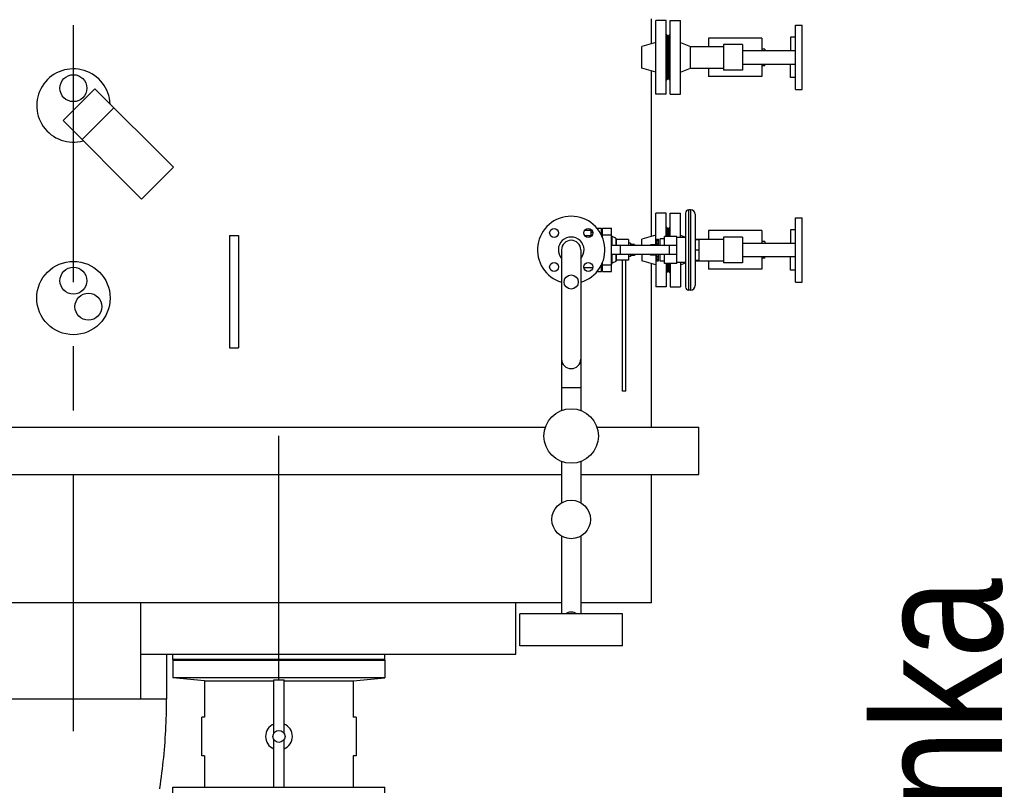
# Model space of a CAD drawing. Header units: millimetres. Extents: x 226749 to 325316, y -44191 to 40236.
# Tile 91 of 164: x 289815 to 291348, y 11325 to 12524. Entities that reach past the tile are written whole.
import ezdxf

# ---------------------------------------------------------------- set-up
doc = ezdxf.new("R2010")
doc.units = ezdxf.units.MM
doc.header["$LTSCALE"] = 100
doc.linetypes.add('CENTER', pattern=[7, 4, -1, 1, -1])
doc.layers.add('OPISY', color=7, linetype='Continuous')
doc.styles.add('wymiar', font='arial.ttf', dxfattribs={"width": 0.8})

msp = doc.modelspace()

# ---------------------------------------------------------------- linework, layer by layer
at = {"color": 0, "linetype": 'CENTER'}
msp.add_line((289898.43, 11415), (289898.43, 14785), dxfattribs=at)
at = {"color": 7, "linetype": 'Continuous'}
for p, q in [((290798.43, 12486.04), (290798.43, 12525)), ((290805.43, 12407.5), (290805.43, 12522.5)), ((290821.43, 12522.5), (290805.43, 12522.5)), ((290821.43, 12407.5), (290821.43, 12522.5)), ((290827.43, 12407.5), (290827.43, 12522.5)), ((290827.43, 12522.5), (290843.43, 12522.5)), ((290843.43, 12407.5), (290843.43, 12522.5)), ((291022.93, 12415), (291022.93, 12515)), ((291022.93, 12515), (291032.93, 12515)), ((291032.93, 12415), (291032.93, 12515)), ((290823.43, 12499), (290821.43, 12501)), ((290823.43, 12431), (290823.43, 12499)), ((290825.43, 12499), (290827.43, 12501)), ((290825.43, 12431), (290825.43, 12499)), ((290887.43, 12495), (290887.43, 12481.85)), ((290970.43, 12495), (290887.43, 12495)), ((290970.43, 12495), (290970.43, 12475.5)), ((291015.13, 12496.5), (291015.13, 12475.5)), ((291022.93, 12496.5), (291015.13, 12496.5)), ((290805.43, 12488), (290783.43, 12481.85)), ((290783.43, 12448.15), (290783.43, 12481.85)), ((290843.43, 12488), (290859.43, 12481.85)), ((290859.43, 12448.15), (290859.43, 12481.85)), ((290859.43, 12481.85), (290910.43, 12481.85)), ((290910.43, 12485), (290910.43, 12445)), ((290940.43, 12485), (290910.43, 12485)), ((290940.43, 12485), (290940.43, 12445)), ((290940.43, 12475.5), (291022.93, 12475.5)), ((290975.13, 12478), (290970.43, 12478)), ((290975.13, 12478), (290975.13, 12475.5)), ((290940.43, 12454.5), (291022.93, 12454.5)), ((290970.43, 12454.5), (290970.43, 12435)), ((290975.13, 12452), (290970.43, 12452)), ((290975.13, 12452), (290975.13, 12454.5)), ((291015.13, 12433.5), (291015.13, 12454.5)), ((290805.43, 12442), (290783.43, 12448.15)), ((290798.43, 12186.04), (290798.43, 12443.96)), ((290843.43, 12442), (290859.43, 12448.15)), ((290859.43, 12448.15), (290910.43, 12448.15)), ((290887.43, 12448.15), (290887.43, 12435)), ((290970.43, 12435), (290887.43, 12435)), ((290940.43, 12445), (290910.43, 12445)), ((291022.93, 12433.5), (291015.13, 12433.5)), ((290823.43, 12431), (290821.43, 12429)), ((290825.43, 12431), (290827.43, 12429)), ((289931.71, 12416.1), (289882.22, 12366.6)), ((290054.04, 12293.77), (289931.71, 12416.1)), ((290821.43, 12407.5), (290805.43, 12407.5)), ((290827.43, 12407.5), (290843.43, 12407.5)), ((291022.93, 12415), (291032.93, 12415)), ((289961.41, 12386.4), (289911.92, 12336.9)), ((290004.55, 12244.27), (289882.22, 12366.6)), ((290054.04, 12293.77), (290004.55, 12244.27)), ((290821.43, 12222.5), (290805.43, 12222.5)), ((290805.43, 12173), (290805.43, 12222.5)), ((290821.43, 12186), (290821.43, 12222.5)), ((290827.43, 12222.5), (290843.43, 12222.5)), ((290827.43, 12186), (290827.43, 12222.5)), ((290843.43, 12184.5), (290843.43, 12222.5)), ((290851.43, 12222.5), (290851.43, 12107.5)), ((290859.43, 12227.5), (290856.43, 12227.5)), ((290866.43, 12220.5), (290866.43, 12109.5)), ((291022.93, 12215), (291032.93, 12215)), ((291022.93, 12115), (291022.93, 12215)), ((291032.93, 12115), (291032.93, 12215)), ((290704.43, 12195), (290693.9, 12195)), ((290704.43, 12187), (290704.43, 12195)), ((290704.43, 12192.5), (290706.86, 12192.5)), ((290713.62, 12198.69), (290720.43, 12198.69)), ((290720.43, 12188.39), (290720.43, 12198.69)), ((290722.43, 12190), (290720.43, 12190)), ((290722.43, 12198.69), (290736.03, 12198.69)), ((290722.43, 12183.83), (290722.43, 12198.69)), ((290736.03, 12131.31), (290736.03, 12198.69)), ((290805.43, 12188), (290783.43, 12181.85)), ((290823.43, 12199), (290821.43, 12201)), ((290823.43, 12186), (290823.43, 12199)), ((290825.43, 12199), (290827.43, 12201)), ((290825.43, 12186), (290825.43, 12199)), ((290843.43, 12188), (290851.23, 12185)), ((290851.23, 12193.6), (290851.23, 12136.4)), ((290970.43, 12195), (290887.43, 12195)), ((290887.43, 12195), (290887.43, 12181.85)), ((290970.43, 12195), (290970.43, 12175.5)), ((291022.93, 12196.5), (291015.13, 12196.5)), ((291015.13, 12196.5), (291015.13, 12175.5)), ((290141.43, 12187.5), (290155.43, 12187.5)), ((290141.43, 12187.5), (290141.43, 12012.5)), ((290155.43, 12187.5), (290155.43, 12012.5)), ((290704.43, 12187), (290694.62, 12187)), ((290742.8, 12183.09), (290737.19, 12185.71)), ((290743.38, 12182.19), (290743.38, 12172)), ((290762.84, 12181), (290743.38, 12181)), ((290762.84, 12181), (290762.84, 12172)), ((290765.84, 12175.5), (290762.84, 12175.5)), ((290765.84, 12175.5), (290765.84, 12172)), ((290771.84, 12173.5), (290765.84, 12173.5)), ((290771.84, 12173.5), (290771.84, 12172)), ((290783.43, 12172), (290783.43, 12181.85)), ((290806.94, 12173), (290796.94, 12173)), ((290796.94, 12172), (290796.94, 12173)), ((290806.94, 12182), (290809.44, 12182)), ((290806.94, 12172), (290806.94, 12182)), ((290806.94, 12175), (290809.44, 12175)), ((290809.44, 12172), (290809.44, 12182)), ((290818.63, 12182.5), (290812.13, 12182.5)), ((290812.13, 12172), (290812.13, 12182.5)), ((290837.93, 12186), (290818.63, 12186)), ((290818.63, 12172), (290818.63, 12186)), ((290837.93, 12144), (290837.93, 12186)), ((290851.23, 12184.5), (290837.93, 12184.5)), ((290866.43, 12181.85), (290910.43, 12181.85)), ((290866.43, 12181), (290872.43, 12181)), ((290872.43, 12181), (290872.43, 12149)), ((290940.43, 12185), (290910.43, 12185)), ((290910.43, 12185), (290910.43, 12145)), ((290940.43, 12185), (290940.43, 12145)), ((290940.43, 12175.5), (291022.93, 12175.5)), ((290975.13, 12178), (290970.43, 12178)), ((290975.13, 12178), (290975.13, 12175.5)), ((290658.43, 12165), (290658.43, 11914.71)), ((290688.43, 12165), (290688.43, 11914.71)), ((290837.93, 12172), (290736.03, 12172)), ((290837.93, 12158), (290736.03, 12158)), ((290743.38, 12158), (290743.38, 12147.81)), ((290750.21, 12158), (290750.21, 12172)), ((290762.84, 12158), (290762.84, 12149)), ((290765.84, 12158), (290765.84, 12154.5)), ((290771.84, 12158), (290771.84, 12156.5)), ((290783.43, 12158), (290783.43, 12148.15)), ((290796.94, 12157), (290796.94, 12158)), ((290806.94, 12148), (290806.94, 12158)), ((290809.44, 12148), (290809.44, 12158)), ((290812.13, 12147.5), (290812.13, 12158)), ((290818.63, 12144), (290818.63, 12158)), ((290866.43, 12165), (290872.43, 12165)), ((290722.43, 12131.31), (290722.43, 12146.17)), ((290742.8, 12146.91), (290737.19, 12144.29)), ((290762.84, 12149), (290743.38, 12149)), ((290753.43, 11945), (290753.43, 12148.15)), ((290758.43, 11945), (290758.43, 12148.15)), ((290765.84, 12154.5), (290762.84, 12154.5)), ((290771.84, 12156.5), (290765.84, 12156.5)), ((290805.43, 12142), (290783.43, 12148.15)), ((290806.94, 12157), (290796.94, 12157)), ((290798.43, 11889), (290798.43, 12143.96)), ((290805.43, 12157), (290805.43, 12107.5)), ((290806.94, 12155), (290809.44, 12155)), ((290806.94, 12148), (290809.44, 12148)), ((290818.63, 12147.5), (290812.13, 12147.5)), ((290837.93, 12144), (290818.63, 12144)), ((290821.43, 12144), (290821.43, 12107.5)), ((290823.43, 12144), (290823.43, 12131)), ((290825.43, 12144), (290825.43, 12131)), ((290827.43, 12144), (290827.43, 12107.5)), ((290851.23, 12145.5), (290837.93, 12145.5)), ((290843.43, 12145.5), (290843.43, 12107.5)), ((290843.43, 12142), (290851.23, 12145)), ((290866.43, 12149), (290872.43, 12149)), ((290866.43, 12148.15), (290910.43, 12148.15)), ((290887.43, 12148.15), (290887.43, 12135)), ((290940.43, 12145), (290910.43, 12145)), ((290940.43, 12154.5), (291022.93, 12154.5)), ((290970.43, 12154.5), (290970.43, 12135)), ((290975.13, 12152), (290970.43, 12152)), ((290975.13, 12152), (290975.13, 12154.5)), ((291015.13, 12133.5), (291015.13, 12154.5)), ((290693.04, 12137.5), (290706.86, 12137.5)), ((290713.62, 12131.31), (290720.43, 12131.31)), ((290720.43, 12131.31), (290720.43, 12141.61)), ((290722.43, 12140), (290720.43, 12140)), ((290722.43, 12131.31), (290736.03, 12131.31)), ((290823.43, 12131), (290821.43, 12129)), ((290825.43, 12131), (290827.43, 12129)), ((290970.43, 12135), (290887.43, 12135)), ((291022.93, 12133.5), (291015.13, 12133.5)), ((291022.93, 12115), (291032.93, 12115)), ((290821.43, 12107.5), (290805.43, 12107.5)), ((290827.43, 12107.5), (290843.43, 12107.5)), ((290859.43, 12102.5), (290856.43, 12102.5)), ((290141.43, 12012.5), (290155.43, 12012.5)), ((290758.43, 11945), (290753.43, 11945)), ((289054.92, 11889), (290633.37, 11889)), ((290713.5, 11889), (290872.43, 11889)), ((290872.43, 11815), (290872.43, 11889)), ((290658.43, 11835.29), (290658.43, 11770.98)), ((290688.43, 11835.29), (290688.43, 11770.98)), ((289054.92, 11815), (290658.43, 11815)), ((290688.43, 11815), (290872.43, 11815)), ((290798.43, 11615), (290798.43, 11815)), ((290658.43, 11719.02), (290658.43, 11597.7)), ((290688.43, 11719.02), (290688.43, 11597.7)), ((290658.43, 11615), (288998.43, 11615)), ((290002.73, 11615), (290002.73, 11465)), ((290587.43, 11535), (290587.43, 11615)), ((290798.43, 11615), (290688.43, 11615)), ((290753.43, 11597.7), (290593.43, 11597.7)), ((290593.43, 11548.2), (290593.43, 11597.7)), ((290753.43, 11548.2), (290753.43, 11597.7)), ((290753.43, 11548.2), (290593.43, 11548.2)), ((290002.73, 11535), (290587.43, 11535)), ((290043.43, 11535), (290043.43, 11465)), ((290053.43, 11527), (290053.43, 11535)), ((290383.43, 11527), (290383.43, 11535)), ((290383.43, 11527), (290053.43, 11527)), ((290054.43, 11527), (290053.43, 11526)), ((290053.43, 11526), (290383.43, 11526)), ((290053.43, 11526), (290053.43, 11498.11)), ((290382.43, 11527), (290383.43, 11526)), ((290383.43, 11526), (290383.43, 11498.11)), ((290383.43, 11498.11), (290053.43, 11498.11)), ((290102.7, 11493.31), (290053.43, 11498.11)), ((290334.16, 11493.31), (290383.43, 11498.11)), ((290102.7, 11493.31), (290210.43, 11493.31)), ((290102.7, 11493.31), (290102.7, 11437.06)), ((290210.43, 11411.99), (290210.43, 11495.21)), ((290226.43, 11411.99), (290226.43, 11495.21)), ((290226.43, 11493.31), (290334.16, 11493.31)), ((290334.16, 11493.31), (290334.16, 11437.06)), ((290043.43, 11465), (289114.43, 11465)), ((290102.7, 11437.06), (290098.43, 11437.06)), ((290098.43, 11376.94), (290098.43, 11437.06)), ((290338.43, 11437.06), (290334.16, 11437.06)), ((290338.43, 11437.06), (290338.43, 11376.94)), ((290210.43, 11327.9), (290210.43, 11402.02)), ((290226.43, 11327.9), (290226.43, 11402.02)), ((290102.7, 11376.94), (290098.43, 11376.94)), ((290102.7, 11376.94), (290102.7, 11327.9)), ((290338.43, 11376.94), (290334.16, 11376.94)), ((290334.16, 11376.94), (290334.16, 11327.9)), ((290053.43, 11327.9), (290383.43, 11327.9)), ((290053.43, 11319.22), (290053.43, 11327.9)), ((290383.43, 11319.22), (290383.43, 11327.9))]:
    msp.add_line(p, q, dxfattribs=at)
at = {"color": 9, "linetype": 'Continuous'}
for p, q in [((290856.43, 12102.5), (290856.43, 12227.5)), ((290859.43, 12227.5), (290859.43, 12102.5)), ((290720.27, 12188.69), (290720.43, 12188.69)), ((290722.43, 12188.69), (290736.03, 12188.69)), ((290737.19, 12172), (290737.19, 12185.71)), ((290742.8, 12183.09), (290742.8, 12172)), ((290809.44, 12179.17), (290806.94, 12179.17)), ((290737.19, 12144.29), (290737.19, 12158)), ((290742.8, 12158), (290742.8, 12146.91)), ((290825.93, 12172), (290825.93, 12158)), ((290806.94, 12150.83), (290809.44, 12150.83)), ((290720.43, 12141.31), (290720.27, 12141.31)), ((290736.03, 12141.31), (290722.43, 12141.31)), ((290688.43, 11950.06), (290658.43, 11950.06))]:
    msp.add_line(p, q, dxfattribs=at)
at = {"color": 2, "linetype": 'CENTER'}
msp.add_line((290218.43, 11495), (290218.43, 11875.06), dxfattribs=at)
at = {"color": 7, "linetype": 'Continuous'}
for centre, radius in [((289898.43, 12417), 21), ((290646.92, 12191.52), 7), ((290699.95, 12191.52), 7), ((289898.43, 12090), 57.15), ((290646.92, 12138.48), 7), ((290699.95, 12138.48), 7), ((289898.43, 12117), 21), ((290673.43, 12115), 11), ((289921.81, 12076.5), 21), ((290673.43, 11875), 42.5), ((290673.43, 11745), 30), ((290218.43, 11407), 9.43)]:
    msp.add_circle(centre, radius, dxfattribs=at)
for centre, radius, start, end in [((289898.43, 12390), 57.15, 2.33412, 285.63941), ((290856.43, 12222.5), 5, 90, 180), ((290859.43, 12220.5), 7, 0, 90), ((290673.43, 12165), 52.5, 286.62766, 253.37234), ((290852.23, 12193.6), 1, 143.43544, 180), ((290861.82, 12190.12), 10.53, 171.31877, 188.68123), ((290673.43, 12165), 20, 318.62596, 221.37404), ((290673.43, 12165), 15, 0, 180), ((290738.03, 12187.52), 2, 180, 245), ((290742.38, 12182.19), 1, 0, 65), ((290738.03, 12142.48), 2, 115, 180), ((290742.38, 12147.81), 1, 295, 0), ((290852.23, 12136.4), 1, 180, 216.56456), ((290861.82, 12139.89), 10.53, 171.31877, 188.68123), ((290856.43, 12107.5), 5, 180, 270), ((290859.43, 12109.5), 7, 270, 0), ((290673.43, 11995), 15, 180, 0), ((290673.43, 11585), 15.59, 54.74814, 125.25186), ((290218.44, 12884.83), 1389.64, 269.67001, 269.99985), ((290218.43, 12884.83), 1389.64, 270.00015, 270.32999), ((290218.43, 11407), 20.88, 112.52551, 247.47449), ((290218.43, 11407), 20.88, 292.52551, 67.47449)]:
    msp.add_arc(centre, radius, start, end, dxfattribs=at)
at = {"color": 0, "linetype": 'CENTER'}
msp.add_arc((289114.43, 11465), 929, 265, 0, dxfattribs=at)

# ---------------------------------------------------------------- texts
at = {"layer": 'OPISY', "color": 1, "linetype": 'ByBlock', "style": 'wymiar', "width": 0.8}
msp.add_text('Studzienka', height=200, rotation=90, dxfattribs=at).set_placement((291344.29, 10547.46))

doc.saveas('drawing.dxf')
